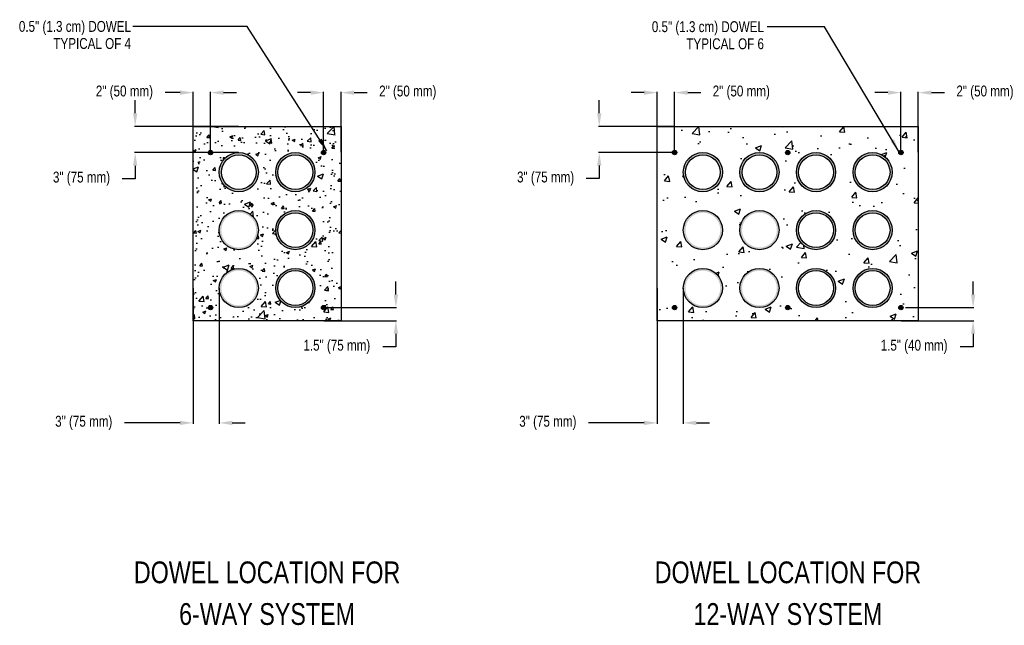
# Model space of a CAD drawing. Header units: inches. Extents: x -22 to 491, y -266 to 144.
# Tile 2 of 3: x 265 to 491, y -250 to -111. Entities that reach past the tile are written whole.
import ezdxf
from ezdxf.enums import TextEntityAlignment as Align

# ---------------------------------------------------------------- set-up
doc = ezdxf.new("R2010")
doc.units = ezdxf.units.IN
doc.header["$MEASUREMENT"] = 0
for name, color, linetype in [('Concrete', 7, 'Continuous'), ('Conduit', 30, 'Continuous'), ('Dowel', 1, 'Continuous'), ('Drawing Notes', 7, 'Continuous')]:
    doc.layers.add(name, color=color, linetype=linetype)
doc.styles.add('120', font='fsimplex.shx', dxfattribs={"width": 0.8, "height": 0.12})
doc.styles.get("Standard").update_dxf_attribs({"font": 'fsimplex.shx', "width": 0.8})
doc.dimstyles.new('120', dxfattribs={"dimscale": 0, "dimtxt": 0.12, "dimasz": 0.13, "dimexe": 0.18, "dimexo": 0.0625, "dimgap": 0.09, "dimtad": 0, "dimtih": 1, "dimtoh": 1, "dimdec": 0, "dimzin": 0, "dimdsep": 46, "dimlunit": 3, "dimtxsty": '120', "dimcen": 0.09, "dimadec": 0, "dimazin": 0, "dimtfac": 1, "dimtdec": 0, "dimtofl": 0, "dimtmove": 0, "dimatfit": 3, "dimfxl": 1, "dimtolj": 1, "dimtzin": 0, "dimarcsym": 0})
doc.dimstyles.get("Standard").update_dxf_attribs({"dimtxt": 0.18, "dimasz": 0.18, "dimexe": 0.18, "dimexo": 0.0625, "dimgap": 0.09, "dimtad": 0, "dimtih": 1, "dimtoh": 1, "dimdec": 4, "dimzin": 0, "dimdsep": 46, "dimtxsty": 'Standard', "dimcen": 0.09, "dimadec": 0, "dimazin": 0, "dimtfac": 1, "dimtdec": 4, "dimtofl": 0, "dimtmove": 0, "dimatfit": 3, "dimfxl": 1, "dimtolj": 1, "dimtzin": 0, "dimarcsym": 0})

# ---------------------------------------------------------------- blocks, each defined once
blk = doc.blocks.new('*D28')
at = {"color": 0, "lineweight": -2, "transparency": 16777216}
for p, q in [((304.54, -172.52), (304.54, -203.67)), ((310.54, -172.52), (310.54, -203.67)), ((301.54, -203.49), (288.74, -203.49)), ((313.54, -203.49), (316.54, -203.49))]:
    blk.add_line(p, q, dxfattribs=at)
at = {"color": 0, "transparency": 16777216}
for points in [[(301.54, -202.99), (301.54, -203.99), (304.54, -203.49)], [(313.54, -202.99), (313.54, -203.99), (310.54, -203.49)]]:
    blk.add_solid(points, dxfattribs=at)
at = {"layer": 'Defpoints', "color": 0, "transparency": 16777216}
for p in [(304.54, -172.45), (310.54, -172.45), (304.54, -203.49)]:
    blk.add_point(p, dxfattribs=at)
at = {"color": 0, "transparency": 16777216, "insert": (279.41, -203.49), "char_height": 2.5, "attachment_point": 5}
blk.add_mtext('\\A1;3" (75 mm)', dxfattribs=at)
blk = doc.blocks.new('*D29')
at = {"color": 0, "lineweight": -2, "transparency": 16777216}
for p, q in [((351.14, -174.02), (351.14, -171.02)), ((334.6, -177.02), (351.32, -177.02)), ((334.6, -180.02), (351.32, -180.02)), ((351.14, -183.02), (351.14, -186.02)), ((351.14, -186.02), (348.14, -186.02))]:
    blk.add_line(p, q, dxfattribs=at)
at = {"color": 0, "transparency": 16777216}
for points in [[(350.64, -174.02), (351.64, -174.02), (351.14, -177.02)], [(350.64, -183.02), (351.64, -183.02), (351.14, -180.02)]]:
    blk.add_solid(points, dxfattribs=at)
at = {"layer": 'Defpoints', "color": 0, "transparency": 16777216}
for p in [(334.54, -177.02), (334.54, -180.02), (351.14, -180.02)]:
    blk.add_point(p, dxfattribs=at)
at = {"color": 0, "transparency": 16777216, "insert": (337.57, -186.02), "char_height": 2.5, "attachment_point": 5}
blk.add_mtext('\\A1;1.5" (75 mm)', dxfattribs=at)
blk = doc.blocks.new('*D30')
at = {"color": 0, "lineweight": -2, "transparency": 16777216}
for p, q in [((331.54, -127.65), (328.54, -127.65)), ((334.54, -141.35), (334.54, -127.47)), ((338.54, -141.35), (338.54, -127.47)), ((341.54, -127.65), (344.54, -127.65))]:
    blk.add_line(p, q, dxfattribs=at)
at = {"color": 0, "transparency": 16777216}
for points in [[(331.54, -127.15), (331.54, -128.15), (334.54, -127.65)], [(341.54, -127.15), (341.54, -128.15), (338.54, -127.65)]]:
    blk.add_solid(points, dxfattribs=at)
at = {"layer": 'Defpoints', "color": 0, "transparency": 16777216}
for p in [(338.54, -127.65), (334.54, -141.42), (338.54, -141.42)]:
    blk.add_point(p, dxfattribs=at)
at = {"color": 0, "transparency": 16777216, "insert": (353.87, -127.65), "char_height": 2.5, "attachment_point": 5}
blk.add_mtext('\\A1;2" (50 mm)', dxfattribs=at)
blk = doc.blocks.new('*D31')
at = {"color": 0, "lineweight": -2, "transparency": 16777216}
for p, q in [((291.23, -132.4), (291.23, -129.4)), ((314.98, -135.4), (291.05, -135.4)), ((314.98, -141.42), (291.05, -141.42)), ((291.23, -144.42), (291.23, -147.42)), ((291.23, -147.42), (288.23, -147.42))]:
    blk.add_line(p, q, dxfattribs=at)
at = {"color": 0, "transparency": 16777216}
for points in [[(290.73, -132.4), (291.73, -132.4), (291.23, -135.4)], [(290.73, -144.42), (291.73, -144.42), (291.23, -141.42)]]:
    blk.add_solid(points, dxfattribs=at)
at = {"layer": 'Defpoints', "color": 0, "transparency": 16777216}
for p in [(291.23, -135.4), (315.04, -135.4), (315.04, -141.42)]:
    blk.add_point(p, dxfattribs=at)
at = {"color": 0, "transparency": 16777216, "insert": (278.9, -147.42), "char_height": 2.5, "attachment_point": 5}
blk.add_mtext('\\A1;3" (75 mm)', dxfattribs=at)
blk = doc.blocks.new('*D33')
at = {"color": 0, "lineweight": -2, "transparency": 16777216}
for p, q in [((483.79, -174.02), (483.79, -171.02)), ((468.26, -177.02), (483.97, -177.02)), ((467.26, -180.02), (483.97, -180.02)), ((483.79, -183.02), (483.79, -186.02)), ((483.79, -186.02), (480.79, -186.02))]:
    blk.add_line(p, q, dxfattribs=at)
at = {"color": 0, "transparency": 16777216}
for points in [[(483.29, -174.02), (484.29, -174.02), (483.79, -177.02)], [(483.29, -183.02), (484.29, -183.02), (483.79, -180.02)]]:
    blk.add_solid(points, dxfattribs=at)
at = {"layer": 'Defpoints', "color": 0, "transparency": 16777216}
for p in [(468.2, -177.02), (467.2, -180.02), (483.79, -180.02)]:
    blk.add_point(p, dxfattribs=at)
at = {"color": 0, "transparency": 16777216, "insert": (470.23, -186.02), "char_height": 2.5, "attachment_point": 5}
blk.add_mtext('\\A1;1.5" (40 mm)', dxfattribs=at)
blk = doc.blocks.new('*D34')
at = {"color": 0, "lineweight": -2, "transparency": 16777216}
for p, q in [((464.2, -127.65), (461.2, -127.65)), ((467.2, -141.34), (467.2, -127.47)), ((471.2, -141.35), (471.2, -127.47)), ((474.2, -127.65), (477.2, -127.65))]:
    blk.add_line(p, q, dxfattribs=at)
at = {"color": 0, "transparency": 16777216}
for points in [[(464.2, -127.15), (464.2, -128.15), (467.2, -127.65)], [(474.2, -127.15), (474.2, -128.15), (471.2, -127.65)]]:
    blk.add_solid(points, dxfattribs=at)
at = {"layer": 'Defpoints', "color": 0, "transparency": 16777216}
for p in [(471.2, -127.65), (467.2, -141.4), (471.2, -141.42)]:
    blk.add_point(p, dxfattribs=at)
at = {"color": 0, "transparency": 16777216, "insert": (486.52, -127.65), "char_height": 2.5, "attachment_point": 5}
blk.add_mtext('\\A1;2" (50 mm)', dxfattribs=at)
blk = doc.blocks.new('*D35')
at = {"color": 0, "lineweight": -2, "transparency": 16777216}
for p, q in [((397.88, -132.4), (397.88, -129.4)), ((415.13, -135.4), (397.7, -135.4)), ((415.13, -141.4), (397.7, -141.4)), ((397.88, -144.4), (397.88, -147.4)), ((397.88, -147.4), (394.88, -147.4))]:
    blk.add_line(p, q, dxfattribs=at)
at = {"color": 0, "transparency": 16777216}
for points in [[(397.38, -132.4), (398.38, -132.4), (397.88, -135.4)], [(397.38, -144.4), (398.38, -144.4), (397.88, -141.4)]]:
    blk.add_solid(points, dxfattribs=at)
at = {"layer": 'Defpoints', "color": 0, "transparency": 16777216}
for p in [(397.88, -135.4), (415.2, -135.4), (415.2, -141.4)]:
    blk.add_point(p, dxfattribs=at)
at = {"color": 0, "transparency": 16777216, "insert": (385.55, -147.4), "char_height": 2.5, "attachment_point": 5}
blk.add_mtext('\\A1;3" (75 mm)', dxfattribs=at)
blk = doc.blocks.new('*D36')
at = {"color": 0, "lineweight": -2, "transparency": 16777216}
for p, q in [((411.2, -172.52), (411.2, -203.67)), ((417.2, -172.52), (417.2, -203.67)), ((408.2, -203.49), (395.39, -203.49)), ((420.2, -203.49), (423.2, -203.49))]:
    blk.add_line(p, q, dxfattribs=at)
at = {"color": 0, "transparency": 16777216}
for points in [[(408.2, -202.99), (408.2, -203.99), (411.2, -203.49)], [(420.2, -202.99), (420.2, -203.99), (417.2, -203.49)]]:
    blk.add_solid(points, dxfattribs=at)
at = {"layer": 'Defpoints', "color": 0, "transparency": 16777216}
for p in [(411.2, -172.45), (417.2, -172.45), (411.2, -203.49)]:
    blk.add_point(p, dxfattribs=at)
at = {"color": 0, "transparency": 16777216, "insert": (386.06, -203.49), "char_height": 2.5, "attachment_point": 5}
blk.add_mtext('\\A1;3" (75 mm)', dxfattribs=at)
blk = doc.blocks.new('*D38')
at = {"color": 0, "lineweight": -2, "transparency": 16777216}
for p, q in [((408.2, -127.65), (405.2, -127.65)), ((411.2, -141.34), (411.2, -127.47)), ((415.2, -141.35), (415.2, -127.47)), ((418.2, -127.65), (421.2, -127.65))]:
    blk.add_line(p, q, dxfattribs=at)
at = {"color": 0, "transparency": 16777216}
for points in [[(408.2, -127.15), (408.2, -128.15), (411.2, -127.65)], [(418.2, -127.15), (418.2, -128.15), (415.2, -127.65)]]:
    blk.add_solid(points, dxfattribs=at)
at = {"layer": 'Defpoints', "color": 0, "transparency": 16777216}
for p in [(415.2, -127.65), (411.2, -141.4), (415.2, -141.42)]:
    blk.add_point(p, dxfattribs=at)
at = {"color": 0, "transparency": 16777216, "insert": (430.52, -127.65), "char_height": 2.5, "attachment_point": 5}
blk.add_mtext('\\A1;2" (50 mm)', dxfattribs=at)
blk = doc.blocks.new('*D40')
at = {"color": 0, "lineweight": -2, "transparency": 16777216}
for p, q in [((301.54, -127.65), (298.09, -127.65)), ((304.54, -141.35), (304.54, -127.47)), ((308.54, -141.35), (308.54, -127.47)), ((311.54, -127.65), (314.54, -127.65))]:
    blk.add_line(p, q, dxfattribs=at)
at = {"color": 0, "transparency": 16777216}
for points in [[(301.54, -127.15), (301.54, -128.15), (304.54, -127.65)], [(311.54, -127.15), (311.54, -128.15), (308.54, -127.65)]]:
    blk.add_solid(points, dxfattribs=at)
at = {"layer": 'Defpoints', "color": 0, "transparency": 16777216}
for p in [(308.54, -127.65), (304.54, -141.42), (308.54, -141.42)]:
    blk.add_point(p, dxfattribs=at)
at = {"color": 0, "transparency": 16777216, "insert": (288.76, -127.65), "char_height": 2.5, "attachment_point": 5}
blk.add_mtext('\\A1;2" (50 mm)', dxfattribs=at)

msp = doc.modelspace()

# ---------------------------------------------------------------- hatches: boundary and pattern name
at = {"layer": 'Concrete'}
h = msp.add_hatch(dxfattribs=at)
h.set_pattern_fill('AR-CONC', color=256, scale=2)
h.set_pattern_definition([(50, (-788.09, -213.015), (14.3452, -1.25504), [1.5, -16.5]), (355, (-788.09, -213.015), (-2.77503, 15.04384), [1.2, -13.2]), (100.4514, (-786.894, -213.12), (11.57018, 13.7888), [1.2748, -14.02284]), (46.1842, (-788.09, -209.015), (21.34483, -3.31039), [2.25, -24.75]), (96.6356, (-786.311, -209.291), (18.69324, 19.48237), [1.9122, -21.03428]), (351.1842, (-788.09, -209.015), (18.69324, 19.48237), [1.8, -19.8]), (21, (-786.09, -210.015), (11.93814, -8.05238), [1.5, -16.5]), (326, (-786.09, -210.015), (4.8663, 14.503), [1.2, -13.2]), (71.4514, (-785.095, -210.686), (16.80445, 6.45062), [1.2748, -14.02284]), (37.5, (-788.09, -213.0153), (0.243197, 6.657877), [0, -13.04, 0, -13.4, 0, -13.25]), (7.5, (-788.09, -213.015), (5.26139, 7.888234), [0, -7.64, 0, -12.74, 0, -5.05]), (327.5, (-792.55, -213.0153), (10.676449, -0.451097), [0, -5, 0, -15.6, 0, -20.7]), (317.5, (-794.55, -213.015), (11.66372, 2.0021), [0, -6.5, 0, -10.36, 0, -14.7])])
h.paths.add_polyline_path([(338.54124, -135.39827), (304.54124, -135.39827), (304.54124, -154.50921), (304.54124, -180.01527), (338.54124, -180.01527), (338.54124, -155.27756)])
h.paths.add_polyline_path([(332.54124, -159.21527, -1), (323.54124, -159.21527, -1)], flags=16)
h.paths.add_polyline_path([(332.04124, -159.21527, -1), (324.04124, -159.21527, -1)], flags=0)
h.paths.add_polyline_path([(323.54124, -145.91527, -1), (332.54124, -145.91527, -1)], flags=16)
h.paths.add_polyline_path([(324.04124, -145.91527, -1), (332.04124, -145.91527, -1)], flags=0)
h.paths.add_polyline_path([(319.54124, -159.21527, -1), (310.54124, -159.21527, -1)], flags=16)
h.paths.add_polyline_path([(332.54124, -172.51527, -1), (323.54124, -172.51527, -1)], flags=16)
h.paths.add_polyline_path([(332.04124, -172.51527, -1), (324.04124, -172.51527, -1)], flags=0)
h.paths.add_polyline_path([(310.54124, -145.91527, -1), (319.54124, -145.91527, -1)], flags=16)
h.paths.add_polyline_path([(311.04124, -145.91527, -1), (319.04124, -145.91527, -1)], flags=0)
h.paths.add_polyline_path([(319.54124, -172.51527, -1), (310.54124, -172.51527, -1)], flags=16)
h = msp.add_hatch(dxfattribs=at)
h.set_pattern_fill('AR-CONC', color=256)
h.paths.add_polyline_path([(304.54124, -154.50921), (304.54124, -180.01527), (338.54124, -180.01527), (338.54124, -155.27756), (338.54124, -135.39827), (304.54124, -135.39827)])
h.paths.add_polyline_path([(319.54124, -159.21527, -1), (310.54124, -159.21527, -1)], flags=16)
h.paths.add_polyline_path([(310.54124, -145.91527, -1), (319.54124, -145.91527, -1)], flags=16)
h.paths.add_polyline_path([(311.04124, -145.91527, -1), (319.04124, -145.91527, -1)], flags=0)
h.paths.add_polyline_path([(308.04124, -141.41527, -1), (309.04124, -141.41527, -1)], flags=16)
h.paths.add_polyline_path([(332.54124, -159.21527, -1), (323.54124, -159.21527, -1)], flags=16)
h.paths.add_polyline_path([(332.04124, -159.21527, -1), (324.04124, -159.21527, -1)], flags=0)
h.paths.add_polyline_path([(323.54124, -145.91527, -1), (332.54124, -145.91527, -1)], flags=16)
h.paths.add_polyline_path([(324.04124, -145.91527, -1), (332.04124, -145.91527, -1)], flags=0)
h.paths.add_polyline_path([(319.54124, -172.51527, -1), (310.54124, -172.51527, -1)], flags=16)
h.paths.add_polyline_path([(332.54124, -172.51527, -1), (323.54124, -172.51527, -1)], flags=16)
h.paths.add_polyline_path([(332.04124, -172.51527, -1), (324.04124, -172.51527, -1)], flags=0)
h.paths.add_polyline_path([(309.04124, -177.01527, -1), (308.04124, -177.01527, -1)], flags=16)
h.paths.add_polyline_path([(334.04124, -141.41527, -1), (335.04124, -141.41527, -1)], flags=16)
h.paths.add_polyline_path([(335.04124, -177.01527, -1), (334.04124, -177.01527, -1)], flags=16)
h = msp.add_hatch(dxfattribs=at)
h.set_pattern_fill('AR-CONC', color=256, scale=2)
h.set_pattern_definition([(50, (-704.236, -213.015), (14.3452, -1.25504), [1.5, -16.5]), (355, (-704.236, -213.015), (-2.77503, 15.04384), [1.2, -13.2]), (100.4514, (-703.04, -213.12), (11.57018, 13.7888), [1.2748, -14.02284]), (46.1842, (-704.236, -209.015), (21.34483, -3.31039), [2.25, -24.75]), (96.6356, (-702.457, -209.291), (18.69324, 19.48237), [1.9122, -21.03428]), (351.1842, (-704.236, -209.015), (18.69324, 19.48237), [1.8, -19.8]), (21, (-702.236, -210.015), (11.93814, -8.05238), [1.5, -16.5]), (326, (-702.236, -210.015), (4.8663, 14.503), [1.2, -13.2]), (71.4514, (-701.241, -210.686), (16.80445, 6.45062), [1.2748, -14.02284]), (37.5, (-704.236, -213.0153), (0.243197, 6.657877), [0, -13.04, 0, -13.4, 0, -13.25]), (7.5, (-704.236, -213.015), (5.26139, 7.888234), [0, -7.64, 0, -12.74, 0, -5.05]), (327.5, (-708.696, -213.0153), (10.676449, -0.451097), [0, -5, 0, -15.6, 0, -20.7]), (317.5, (-710.696, -213.015), (11.66372, 2.0021), [0, -6.5, 0, -10.36, 0, -14.7])])
h.paths.add_polyline_path([(411.19523, -135.39827), (411.19523, -180.01527), (471.19523, -180.01527), (471.19523, -135.39827)])
h.paths.add_polyline_path([(443.19523, -145.91527, -1), (452.19523, -145.91527, -1)], flags=16)
h.paths.add_polyline_path([(443.69523, -145.91527, -1), (451.69523, -145.91527, -1)], flags=0)
h.paths.add_polyline_path([(452.19523, -159.21527, -1), (443.19523, -159.21527, -1)], flags=16)
h.paths.add_polyline_path([(451.69523, -159.21527, -1), (443.69523, -159.21527, -1)], flags=0)
h.paths.add_polyline_path([(456.19523, -145.91527, -1), (465.19523, -145.91527, -1)], flags=16)
h.paths.add_polyline_path([(456.69523, -145.91527, -1), (464.69523, -145.91527, -1)], flags=0)
h.paths.add_polyline_path([(465.19523, -159.21527, -1), (456.19523, -159.21527, -1)], flags=16)
h.paths.add_polyline_path([(464.69523, -159.21527, -1), (456.69523, -159.21527, -1)], flags=0)
h.paths.add_polyline_path([(430.19523, -145.91527, -1), (439.19523, -145.91527, -1)], flags=16)
h.paths.add_polyline_path([(439.19523, -159.21527, -1), (430.19523, -159.21527, -1)], flags=16)
h.paths.add_polyline_path([(430.69523, -145.91527, -1), (438.69523, -145.91527, -1)], flags=0)
h.paths.add_polyline_path([(440.69523, -141.41527, -1), (441.69523, -141.41527, -1)], flags=16)
h.paths.add_polyline_path([(452.19523, -172.51527, -1), (443.19523, -172.51527, -1)], flags=16)
h.paths.add_polyline_path([(451.69523, -172.51527, -1), (443.69523, -172.51527, -1)], flags=0)
h.paths.add_polyline_path([(465.19523, -172.51527, -1), (456.19523, -172.51527, -1)], flags=16)
h.paths.add_polyline_path([(464.69523, -172.51527, -1), (456.69523, -172.51527, -1)], flags=0)
h.paths.add_polyline_path([(439.19523, -172.51527, -1), (430.19523, -172.51527, -1)], flags=16)
h.paths.add_polyline_path([(417.19523, -145.91527, -1), (426.19523, -145.91527, -1)], flags=16)
h.paths.add_polyline_path([(426.19523, -159.21527, -1), (417.19523, -159.21527, -1)], flags=16)
h.paths.add_polyline_path([(417.69523, -145.91527, -1), (425.69523, -145.91527, -1)], flags=0)
h.paths.add_polyline_path([(426.19523, -172.51527, -1), (417.19523, -172.51527, -1)], flags=16)
at = {"layer": 'Conduit'}
h = msp.add_hatch(color=256, dxfattribs=at)
h.dxf.hatch_style = 1
h.paths.add_polyline_path([(310.54124, -145.91527, 1), (319.54124, -145.91527, 1)])
h.paths.add_polyline_path([(319.04124, -145.91527, -1), (311.04124, -145.91527, -1)], flags=16)
h = msp.add_hatch(color=256, dxfattribs=at)
h.dxf.hatch_style = 1
h.paths.add_polyline_path([(323.54124, -145.91527, 1), (332.54124, -145.91527, 1)])
h.paths.add_polyline_path([(332.04124, -145.91527, -1), (324.04124, -145.91527, -1)], flags=16)
h = msp.add_hatch(color=256, dxfattribs=at)
h.dxf.hatch_style = 1
h.paths.add_polyline_path([(417.19523, -145.91527, 1), (426.19523, -145.91527, 1)])
h.paths.add_polyline_path([(425.69523, -145.91527, -1), (417.69523, -145.91527, -1)], flags=16)
h = msp.add_hatch(color=256, dxfattribs=at)
h.dxf.hatch_style = 1
h.paths.add_polyline_path([(430.19523, -145.91527, 1), (439.19523, -145.91527, 1)])
h.paths.add_polyline_path([(438.69523, -145.91527, -1), (430.69523, -145.91527, -1)], flags=16)
h = msp.add_hatch(color=256, dxfattribs=at)
h.dxf.hatch_style = 1
h.paths.add_polyline_path([(443.19523, -145.91527, 1), (452.19523, -145.91527, 1)])
h.paths.add_polyline_path([(451.69523, -145.91527, -1), (443.69523, -145.91527, -1)], flags=16)
h = msp.add_hatch(color=256, dxfattribs=at)
h.dxf.hatch_style = 1
h.paths.add_polyline_path([(456.19523, -145.91527, 1), (465.19523, -145.91527, 1)])
h.paths.add_polyline_path([(464.69523, -145.91527, -1), (456.69523, -145.91527, -1)], flags=16)
h = msp.add_hatch(color=256, dxfattribs=at)
h.dxf.hatch_style = 1
h.paths.add_polyline_path([(319.54124, -159.21527, 1), (310.54124, -159.21527, 1)])
h.paths.add_polyline_path([(319.04124, -159.21527, 1), (311.04124, -159.21527, 1)], flags=16)
h = msp.add_hatch(color=256, dxfattribs=at)
h.dxf.hatch_style = 1
h.paths.add_polyline_path([(323.54124, -159.21527, 1), (332.54124, -159.21527, 1)])
h.paths.add_polyline_path([(332.04124, -159.21527, -1), (324.04124, -159.21527, -1)], flags=16)
h = msp.add_hatch(color=256, dxfattribs=at)
h.dxf.hatch_style = 1
h.paths.add_polyline_path([(426.19523, -159.21527, 1), (417.19523, -159.21527, 1)])
h.paths.add_polyline_path([(425.69523, -159.21527, 1), (417.69523, -159.21527, 1)], flags=16)
h = msp.add_hatch(color=256, dxfattribs=at)
h.dxf.hatch_style = 1
h.paths.add_polyline_path([(439.19523, -159.21527, 1), (430.19523, -159.21527, 1)])
h.paths.add_polyline_path([(438.69523, -159.21527, 1), (430.69523, -159.21527, 1)], flags=16)
h = msp.add_hatch(color=256, dxfattribs=at)
h.dxf.hatch_style = 1
h.paths.add_polyline_path([(443.19523, -159.21527, 1), (452.19523, -159.21527, 1)])
h.paths.add_polyline_path([(451.69523, -159.21527, -1), (443.69523, -159.21527, -1)], flags=16)
h = msp.add_hatch(color=256, dxfattribs=at)
h.dxf.hatch_style = 1
h.paths.add_polyline_path([(456.19523, -159.21527, 1), (465.19523, -159.21527, 1)])
h.paths.add_polyline_path([(464.69523, -159.21527, -1), (456.69523, -159.21527, -1)], flags=16)
h = msp.add_hatch(color=256, dxfattribs=at)
h.dxf.hatch_style = 1
h.paths.add_polyline_path([(319.54124, -172.51527, 1), (310.54124, -172.51527, 1)])
h.paths.add_polyline_path([(319.04124, -172.51527, 1), (311.04124, -172.51527, 1)], flags=16)
h = msp.add_hatch(color=256, dxfattribs=at)
h.dxf.hatch_style = 1
h.paths.add_polyline_path([(323.54124, -172.51527, 1), (332.54124, -172.51527, 1)])
h.paths.add_polyline_path([(332.04124, -172.51527, -1), (324.04124, -172.51527, -1)], flags=16)
h = msp.add_hatch(color=256, dxfattribs=at)
h.dxf.hatch_style = 1
h.paths.add_polyline_path([(426.19523, -172.51527, 1), (417.19523, -172.51527, 1)])
h.paths.add_polyline_path([(425.69523, -172.51527, 1), (417.69523, -172.51527, 1)], flags=16)
h = msp.add_hatch(color=256, dxfattribs=at)
h.dxf.hatch_style = 1
h.paths.add_polyline_path([(439.19523, -172.51527, 1), (430.19523, -172.51527, 1)])
h.paths.add_polyline_path([(438.69523, -172.51527, 1), (430.69523, -172.51527, 1)], flags=16)
h = msp.add_hatch(color=256, dxfattribs=at)
h.dxf.hatch_style = 1
h.paths.add_polyline_path([(443.19523, -172.51527, 1), (452.19523, -172.51527, 1)])
h.paths.add_polyline_path([(451.69523, -172.51527, -1), (443.69523, -172.51527, -1)], flags=16)
h = msp.add_hatch(color=256, dxfattribs=at)
h.dxf.hatch_style = 1
h.paths.add_polyline_path([(456.19523, -172.51527, 1), (465.19523, -172.51527, 1)])
h.paths.add_polyline_path([(464.69523, -172.51527, -1), (456.69523, -172.51527, -1)], flags=16)
at = {"layer": 'Dowel'}
h = msp.add_hatch(color=256, dxfattribs=at)
h.dxf.hatch_style = 1
h.paths.add_polyline_path([(309.04124, -141.41527, 1), (308.04124, -141.41527, 1)])
h = msp.add_hatch(color=256, dxfattribs=at)
h.dxf.hatch_style = 1
h.paths.add_polyline_path([(335.04124, -141.41527, 1), (334.04124, -141.41527, 1)])
h = msp.add_hatch(color=256, dxfattribs=at)
h.dxf.hatch_style = 1
h.paths.add_polyline_path([(415.69523, -141.39827, 1), (414.69523, -141.39827, 1)])
h = msp.add_hatch(color=256, dxfattribs=at)
h.dxf.hatch_style = 1
h.paths.add_polyline_path([(441.69523, -141.41527, 1), (440.69523, -141.41527, 1)])
h = msp.add_hatch(color=256, dxfattribs=at)
h.dxf.hatch_style = 1
h.paths.add_polyline_path([(467.69523, -141.39827, 1), (466.69523, -141.39827, 1)])
h = msp.add_hatch(color=256, dxfattribs=at)
h.dxf.hatch_style = 1
h.paths.add_polyline_path([(309.04124, -177.01527, 1), (308.04124, -177.01527, 1)])
h = msp.add_hatch(color=256, dxfattribs=at)
h.dxf.hatch_style = 1
h.paths.add_polyline_path([(334.04124, -177.01527, 1), (335.04124, -177.01527, 1)])
h = msp.add_hatch(color=256, dxfattribs=at)
h.dxf.hatch_style = 1
h.paths.add_polyline_path([(414.69523, -177.01527, 1), (415.69523, -177.01527, 1)])
h = msp.add_hatch(color=256, dxfattribs=at)
h.dxf.hatch_style = 1
h.paths.add_polyline_path([(440.69523, -177.01527, 1), (441.69523, -177.01527, 1)])
h = msp.add_hatch(color=256, dxfattribs=at)
h.dxf.hatch_style = 1
h.paths.add_polyline_path([(466.69523, -177.01527, 1), (467.69523, -177.01527, 1)])

# ---------------------------------------------------------------- linework, layer by layer
at = {"layer": 'Concrete'}
for points in [[(304.54124, -154.50921), (304.54124, -135.39827), (338.54124, -135.39827), (338.54124, -155.27756), (338.54124, -180.01527), (304.54124, -180.01527)], [(411.19523, -135.39827), (471.19523, -135.39827), (471.19523, -180.01527), (411.19523, -180.01527)]]:
    msp.add_lwpolyline(points, close=True, dxfattribs=at)
at = {"layer": 'Conduit'}
for centre, radius in [((315.04124, -145.91527), 4.5), ((315.04124, -145.91527), 4), ((328.04124, -145.91527), 4.5), ((328.04124, -145.91527), 4), ((421.69523, -145.91527), 4.5), ((421.69523, -145.91527), 4), ((434.69523, -145.91527), 4.5), ((434.69523, -145.91527), 4), ((447.69523, -145.91527), 4.5), ((447.69523, -145.91527), 4), ((460.69523, -145.91527), 4.5), ((460.69523, -145.91527), 4), ((315.04124, -159.21527), 4.5), ((328.04124, -159.21527), 4.5), ((328.04124, -159.21527), 4), ((421.69523, -159.21527), 4.5), ((434.69523, -159.21527), 4.5), ((447.69523, -159.21527), 4.5), ((447.69523, -159.21527), 4), ((460.69523, -159.21527), 4.5), ((460.69523, -159.21527), 4), ((315.04124, -172.51527), 4.5), ((328.04124, -172.51527), 4.5), ((328.04124, -172.51527), 4), ((421.69523, -172.51527), 4.5), ((434.69523, -172.51527), 4.5), ((447.69523, -172.51527), 4.5), ((447.69523, -172.51527), 4), ((460.69523, -172.51527), 4.5), ((460.69523, -172.51527), 4)]:
    msp.add_circle(centre, radius, dxfattribs=at)
at = {"layer": 'Dowel'}
for centre in [(308.54124, -141.41527), (334.54124, -141.41527), (415.19523, -141.39827), (441.19523, -141.41527), (467.19523, -141.39827), (308.54124, -177.01527), (334.54124, -177.01527), (415.19523, -177.01527), (441.19523, -177.01527), (467.19523, -177.01527)]:
    msp.add_circle(centre, 0.5, dxfattribs=at)

# ---------------------------------------------------------------- texts
at = {"width": 0.8}
for s, p in [('DOWEL LOCATION FOR', (321.54124, -237.80976)), ('DOWEL LOCATION FOR', (441.23469, -237.80976)), ('6-WAY SYSTEM', (321.54124, -247.38036)), ('12-WAY SYSTEM', (441.23469, -247.38036))]:
    msp.add_text(s, height=5, dxfattribs=at).set_placement(p, align=Align.MIDDLE_CENTER)
at = {"layer": 'Drawing Notes', "style": '120', "width": 0.8}
for s, p in [('0.5" (1.3 cm) DOWEL ', (291.01747, -112.43971)), ('0.5" (1.3 cm) DOWEL ', (436.47258, -112.50221)), ('TYPICAL OF 4 ', (291.01747, -116.36192)), ('TYPICAL OF 6 ', (436.47258, -116.42442))]:
    msp.add_text(s, height=2.5, dxfattribs=at).set_placement(p, align=Align.MIDDLE_RIGHT)

# ---------------------------------------------------------------- dimensions: what is measured, and where the dimension line sits
for base, p1, p2, text, picture, middle in [((308.54124, -127.64587), (304.54124, -141.41527), (308.54124, -141.41527), '2" (50 mm)', '*D40', (288.76309, -127.64587)), ((304.54124, -203.49483), (310.54124, -172.45277), (304.54124, -172.45277), '3" (75 mm)', '*D28', (279.41015, -203.49483)), ((411.19523, -203.49483), (417.19523, -172.45277), (411.19523, -172.45277), '3" (75 mm)', '*D36', (386.06414, -203.49483))]:
    dim = msp.add_linear_dim(base=base, p1=p1, p2=p2, text=text, dimstyle='Standard', override={"dimtxt": 2.5, "dimasz": 3})
    dim.commit()
    dim.dimension.update_dxf_attribs({"geometry": picture, "text_midpoint": middle, "dimtype": 160})
for base, p1, p2, picture, middle in [((338.54124, -127.64587), (334.54124, -141.41527), (338.54124, -141.41527), '*D30', (353.86933, -127.64587)), ((415.19523, -127.64587), (411.19523, -141.39827), (415.19523, -141.41527), '*D38', (430.52332, -127.64587)), ((471.19523, -127.64587), (467.19523, -141.39827), (471.19523, -141.41527), '*D34', (486.52332, -127.64587))]:
    dim = msp.add_linear_dim(base=base, p1=p1, p2=p2, text='2" (50 mm)', dimstyle='Standard', override={"dimtxt": 2.5, "dimasz": 3})
    dim.commit()
    dim.dimension.update_dxf_attribs({"geometry": picture, "text_midpoint": middle})
for base, p1, p2, picture, middle in [((291.22888, -135.39827), (315.04124, -141.41527), (315.04124, -135.39827), '*D31', (278.90078, -147.41527)), ((397.88287, -135.39827), (415.19523, -141.39827), (415.19523, -135.39827), '*D35', (385.55477, -147.39827))]:
    dim = msp.add_linear_dim(base=base, p1=p1, p2=p2, angle=90, text='3" (75 mm)', dimstyle='Standard', override={"dimtxt": 2.5, "dimasz": 3})
    dim.commit()
    dim.dimension.update_dxf_attribs({"geometry": picture, "text_midpoint": middle, "dimtype": 160})
for base, p1, p2, text, picture, middle in [((351.1373, -180.01527), (334.54124, -177.01527), (334.54124, -180.01527), '1.5" (75 mm)', '*D29', (337.57111, -186.01527)), ((483.79129, -180.01527), (468.19523, -177.01527), (467.19523, -180.01527), '1.5" (40 mm)', '*D33', (470.2251, -186.01527))]:
    dim = msp.add_linear_dim(base=base, p1=p1, p2=p2, angle=90, text=text, dimstyle='Standard', override={"dimtxt": 2.5, "dimasz": 3})
    dim.commit()
    dim.dimension.update_dxf_attribs({"geometry": picture, "text_midpoint": middle})

# ---------------------------------------------------------------- leaders
at = {"layer": 'Drawing Notes', "linetype": 'ByBlock', "lineweight": -2}
for points in [[(335.29124, -140.98226), (316.97971, -112.43971), (290.65747, -112.43971)], [(466.75776, -141.15615), (449.6337, -112.50221), (436.47258, -112.50221)]]:
    msp.add_leader(points, dimstyle='120', override={"dimscale": 1, "dimasz": 3}, dxfattribs=at)

doc.saveas('drawing.dxf')
